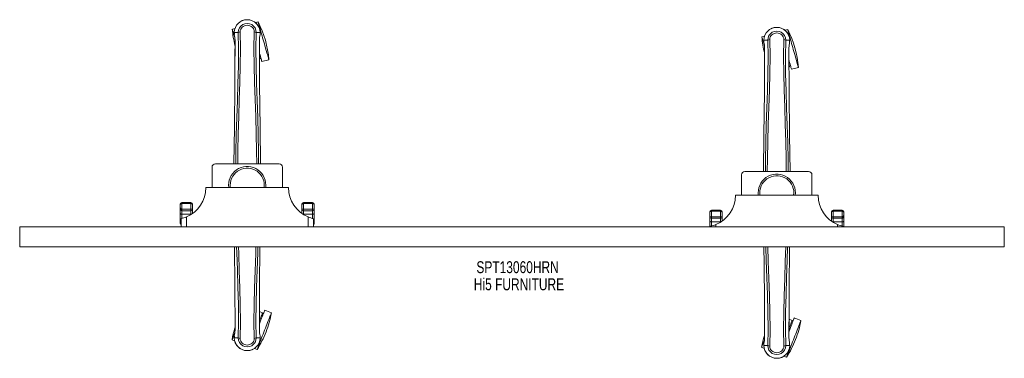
# Model space of a CAD drawing. Header units: inches. Extents: x 11.8 to 71.3, y 28 to 48.5.
import ezdxf

# ---------------------------------------------------------------- set-up
doc = ezdxf.new("R2010")
doc.units = ezdxf.units.IN
doc.header["$MEASUREMENT"] = 0
doc.linetypes.add('SLD-Solid', pattern=[0])
doc.layers.add('HI5-SYMBOLTEXT', color=5, linetype='SLD-Solid')
doc.styles.add('SLDTEXTSTYLE0', font='TXT', dxfattribs={"width": 0.75})

# ---------------------------------------------------------------- blocks, each defined once
blk = doc.blocks.new('SW_NOTE_0')
at = {"layer": 'HI5-SYMBOLTEXT', "color": 0, "char_height": 0.72, "attachment_point": 1, "style": 'SLDTEXTSTYLE0'}
for s, insert in [('SPT13060HRN', (0, 0.928)), ('Hi5 FURNITURE', (-0.156, -0.107))]:
    blk.add_mtext(s, dxfattribs=dict(at, insert=insert))

msp = doc.modelspace()

# ---------------------------------------------------------------- linework, layer by layer
at = {"color": 7, "linetype": 'SLD-Solid', "lineweight": 15}
for p, q in [((26.201, 48.319), (26.04, 48.273)), ((24.803, 47.924), (24.642, 47.878)), ((24.762, 47.682), (24.762, 47.566)), ((24.766, 47.682), (24.762, 47.682)), ((24.763, 47.682), (24.763, 47.566)), ((24.819, 47.682), (24.766, 47.682)), ((24.842, 47.681), (24.819, 47.682)), ((25.001, 47.682), (24.842, 47.681)), ((25.118, 47.717), (25.118, 47.719)), ((25.965, 47.719), (25.965, 47.717)), ((26.241, 47.681), (26.083, 47.682)), ((26.264, 47.682), (26.241, 47.681)), ((26.317, 47.682), (26.264, 47.682)), ((26.321, 47.682), (26.317, 47.682)), ((26.32, 47.566), (26.32, 47.681)), ((26.321, 47.682), (26.321, 47.566)), ((58.201, 47.856), (58.04, 47.81)), ((24.762, 47.566), (24.762, 47.562)), ((24.805, 47.181), (24.802, 46.257)), ((24.806, 46.257), (24.806, 47.181)), ((26.278, 47.127), (26.278, 47.181)), ((26.279, 47.181), (26.279, 47.128)), ((26.321, 47.562), (26.321, 47.566)), ((56.803, 47.461), (56.642, 47.415)), ((56.762, 47.22), (56.762, 47.103)), ((56.766, 47.22), (56.762, 47.22)), ((56.762, 47.103), (56.762, 47.099)), ((56.763, 47.219), (56.763, 47.103)), ((56.819, 47.219), (56.766, 47.22)), ((56.842, 47.219), (56.819, 47.219)), ((57.001, 47.219), (56.842, 47.219)), ((57.118, 47.254), (57.118, 47.256)), ((57.965, 47.256), (57.965, 47.254)), ((58.241, 47.219), (58.083, 47.219)), ((58.264, 47.219), (58.241, 47.219)), ((58.317, 47.22), (58.264, 47.219)), ((58.321, 47.22), (58.317, 47.22)), ((58.32, 47.103), (58.32, 47.218)), ((58.321, 47.22), (58.321, 47.103)), ((58.321, 47.099), (58.321, 47.103)), ((56.805, 46.719), (56.802, 45.794)), ((56.806, 45.794), (56.806, 46.718)), ((58.278, 46.664), (58.278, 46.718)), ((58.279, 46.719), (58.279, 46.665)), ((26.283, 46.069), (26.32, 46.079)), ((26.431, 45.916), (26.848, 46.034)), ((58.283, 45.606), (58.32, 45.616)), ((58.431, 45.453), (58.848, 45.571)), ((23.417, 39.536), (23.417, 38.299)), ((23.617, 39.736), (27.467, 39.736)), ((27.667, 39.536), (27.667, 38.299)), ((55.617, 39.273), (59.467, 39.273)), ((55.417, 39.073), (55.417, 37.836)), ((59.667, 39.073), (59.667, 37.836)), ((23.042, 38.299), (28.042, 38.299)), ((55.042, 37.836), (60.042, 37.836)), ((21.492, 37.087), (21.492, 37.274)), ((21.492, 37.003), (21.492, 37.087)), ((21.492, 36.734), (21.492, 37.003)), ((22.142, 37.401), (21.592, 37.401)), ((21.592, 37.401), (21.592, 37.334)), ((21.592, 37.334), (21.592, 36.99)), ((22.142, 37.334), (21.592, 37.334)), ((21.592, 36.99), (22.142, 36.99)), ((21.592, 36.99), (21.592, 36.907)), ((21.592, 36.907), (22.142, 36.907)), ((21.592, 36.907), (21.592, 36.697)), ((22.142, 37.334), (22.142, 37.401)), ((22.142, 36.99), (22.142, 37.334)), ((22.142, 36.907), (22.142, 36.99)), ((22.142, 36.697), (22.142, 36.907)), ((22.242, 37.274), (22.242, 37.087)), ((22.242, 37.087), (22.242, 37.003)), ((22.242, 37.003), (22.242, 36.738)), ((28.842, 37.087), (28.842, 37.274)), ((28.842, 37.003), (28.842, 37.087)), ((28.842, 36.738), (28.842, 37.003)), ((29.492, 37.401), (28.942, 37.401)), ((28.942, 37.401), (28.942, 37.334)), ((28.942, 37.334), (28.942, 36.99)), ((29.492, 37.334), (28.942, 37.334)), ((29.492, 36.99), (28.942, 36.99)), ((28.942, 36.99), (28.942, 36.907)), ((29.492, 36.907), (28.942, 36.907)), ((28.942, 36.907), (28.942, 36.697)), ((29.492, 37.334), (29.492, 37.401)), ((29.492, 36.99), (29.492, 37.334)), ((29.492, 36.907), (29.492, 36.99)), ((29.492, 36.697), (29.492, 36.907)), ((29.592, 37.274), (29.592, 37.087)), ((29.592, 37.087), (29.592, 37.003)), ((29.592, 37.003), (29.592, 36.734)), ((54.142, 36.938), (53.592, 36.938)), ((53.592, 36.938), (53.592, 36.872)), ((54.142, 36.872), (54.142, 36.938)), ((61.492, 36.938), (60.942, 36.938)), ((60.942, 36.938), (60.942, 36.872)), ((61.492, 36.872), (61.492, 36.938)), ((21.492, 36.307), (21.492, 36.734)), ((21.492, 36.149), (21.492, 36.307)), ((21.542, 35.924), (21.542, 36.424)), ((22.142, 36.697), (21.592, 36.697)), ((21.592, 36.697), (21.592, 36.436)), ((21.866, 36.527), (21.866, 35.924)), ((22.142, 36.671), (22.142, 36.697)), ((29.492, 36.697), (28.942, 36.697)), ((28.942, 36.697), (28.942, 36.671)), ((29.218, 35.924), (29.218, 36.527)), ((29.492, 36.436), (29.492, 36.697)), ((29.542, 36.424), (29.542, 35.924)), ((29.592, 36.734), (29.592, 36.307)), ((29.592, 36.307), (29.592, 36.149)), ((53.492, 36.624), (53.492, 36.812)), ((53.492, 36.54), (53.492, 36.624)), ((53.492, 36.271), (53.492, 36.54)), ((53.592, 36.872), (53.592, 36.527)), ((54.142, 36.872), (53.592, 36.872)), ((53.592, 36.527), (54.142, 36.527)), ((53.592, 36.527), (53.592, 36.444)), ((53.592, 36.444), (54.142, 36.444)), ((53.592, 36.444), (53.592, 36.234)), ((54.142, 36.527), (54.142, 36.872)), ((54.142, 36.444), (54.142, 36.527)), ((54.142, 36.234), (54.142, 36.444)), ((54.242, 36.812), (54.242, 36.624)), ((54.242, 36.624), (54.242, 36.54)), ((54.242, 36.54), (54.242, 36.275)), ((60.842, 36.624), (60.842, 36.812)), ((60.842, 36.54), (60.842, 36.624)), ((60.842, 36.275), (60.842, 36.54)), ((60.942, 36.872), (60.942, 36.527)), ((61.492, 36.872), (60.942, 36.872)), ((61.492, 36.527), (60.942, 36.527)), ((60.942, 36.527), (60.942, 36.444)), ((61.492, 36.444), (60.942, 36.444)), ((60.942, 36.444), (60.942, 36.234)), ((61.492, 36.527), (61.492, 36.872)), ((61.492, 36.444), (61.492, 36.527)), ((61.492, 36.234), (61.492, 36.444)), ((61.592, 36.812), (61.592, 36.624)), ((61.592, 36.624), (61.592, 36.54)), ((61.592, 36.54), (61.592, 36.271)), ((11.792, 35.924), (11.792, 34.72)), ((71.292, 35.924), (11.792, 35.924)), ((53.492, 35.924), (53.492, 36.271)), ((53.542, 35.924), (53.542, 35.961)), ((54.142, 36.234), (53.592, 36.234)), ((53.592, 36.234), (53.592, 35.973)), ((53.866, 36.064), (53.866, 35.924)), ((54.142, 36.208), (54.142, 36.234)), ((61.492, 36.234), (60.942, 36.234)), ((60.942, 36.234), (60.942, 36.208)), ((61.218, 35.924), (61.218, 36.064)), ((61.492, 35.973), (61.492, 36.234)), ((61.542, 35.961), (61.542, 35.924)), ((61.592, 36.271), (61.592, 35.924)), ((71.292, 35.924), (71.292, 34.72)), ((71.292, 34.72), (11.792, 34.72)), ((26.278, 30.641), (26.278, 29.717)), ((26.279, 29.716), (26.282, 30.64)), ((26.472, 30.734), (26.283, 30.808)), ((27.002, 30.728), (26.599, 30.886)), ((58.472, 30.271), (58.283, 30.346)), ((59.002, 30.265), (58.599, 30.423)), ((24.805, 29.716), (24.804, 29.769)), ((24.806, 29.77), (24.806, 29.717)), ((58.278, 30.178), (58.278, 29.254)), ((58.279, 29.253), (58.282, 30.177)), ((24.762, 29.335), (24.762, 29.331)), ((24.762, 29.215), (24.762, 29.331)), ((24.762, 29.215), (24.766, 29.215)), ((24.763, 29.331), (24.763, 29.216)), ((24.766, 29.215), (24.819, 29.215)), ((24.819, 29.215), (24.842, 29.216)), ((24.842, 29.216), (25.001, 29.216)), ((25.118, 29.178), (25.118, 29.18)), ((25.965, 29.18), (25.965, 29.178)), ((26.083, 29.216), (26.241, 29.216)), ((26.241, 29.216), (26.264, 29.215)), ((26.264, 29.215), (26.317, 29.215)), ((26.317, 29.215), (26.321, 29.215)), ((26.32, 29.215), (26.32, 29.331)), ((26.321, 29.331), (26.321, 29.335)), ((26.321, 29.215), (26.321, 29.331)), ((56.805, 29.253), (56.804, 29.307)), ((56.806, 29.307), (56.806, 29.254)), ((24.626, 29.108), (24.782, 29.047)), ((25.978, 28.578), (26.135, 28.517)), ((56.626, 28.646), (56.782, 28.584)), ((56.762, 28.873), (56.762, 28.868)), ((56.762, 28.752), (56.762, 28.868)), ((56.762, 28.752), (56.766, 28.752)), ((56.763, 28.868), (56.763, 28.754)), ((56.766, 28.752), (56.819, 28.753)), ((56.819, 28.753), (56.842, 28.753)), ((56.842, 28.753), (57.001, 28.753)), ((57.118, 28.715), (57.118, 28.717)), ((57.965, 28.717), (57.965, 28.715)), ((58.083, 28.753), (58.241, 28.753)), ((58.241, 28.753), (58.264, 28.753)), ((58.264, 28.753), (58.317, 28.752)), ((58.317, 28.752), (58.321, 28.752)), ((58.32, 28.753), (58.32, 28.868)), ((58.321, 28.868), (58.321, 28.873)), ((58.321, 28.752), (58.321, 28.868)), ((57.978, 28.115), (58.135, 28.054))]:
    msp.add_line(p, q, dxfattribs=at)
at = {"color": 7, "linetype": 'SLD-Solid', "lineweight": 15, "flags": 128}
for points in [[(26.201, 48.319), (26.203, 48.312), (26.209, 48.292), (26.218, 48.259), (26.231, 48.213), (26.248, 48.155), (26.267, 48.086), (26.29, 48.006), (26.315, 47.916), (26.343, 47.817), (26.373, 47.711), (26.405, 47.599), (26.438, 47.482), (26.472, 47.361), (26.507, 47.238), (26.542, 47.114), (26.577, 46.991), (26.611, 46.87), (26.644, 46.753), (26.676, 46.641), (26.706, 46.535), (26.734, 46.436), (26.759, 46.347), (26.782, 46.267), (26.801, 46.197), (26.818, 46.139), (26.831, 46.093), (26.84, 46.06), (26.846, 46.04), (26.848, 46.034)], [(24.642, 47.878), (24.643, 47.871), (24.649, 47.851), (24.658, 47.818), (24.671, 47.772), (24.688, 47.714), (24.707, 47.645), (24.73, 47.565), (24.755, 47.475), (24.783, 47.376), (24.798, 47.324)], [(24.856, 39.736), (24.862, 40.448), (24.881, 41.493), (24.91, 42.535), (24.945, 43.573), (24.98, 44.607), (25.005, 45.637), (25.013, 46.662), (25.001, 47.682)], [(24.965, 39.736), (24.972, 40.501), (24.993, 41.544), (25.025, 42.583), (25.063, 43.619), (25.099, 44.65), (25.125, 45.677), (25.133, 46.699), (25.119, 47.716)], [(25.118, 47.719), (25.124, 47.796), (25.147, 47.87), (25.187, 47.939), (25.24, 47.999), (25.305, 48.048), (25.379, 48.084), (25.459, 48.105), (25.542, 48.113), (25.625, 48.105), (25.705, 48.084), (25.778, 48.048), (25.844, 47.999), (25.897, 47.939), (25.936, 47.87), (25.959, 47.796), (25.965, 47.719)], [(26.118, 39.736), (26.112, 40.501), (26.091, 41.544), (26.059, 42.584), (26.021, 43.62), (25.985, 44.651), (25.959, 45.678), (25.951, 46.699), (25.965, 47.716)], [(26.227, 39.736), (26.222, 40.448), (26.203, 41.493), (26.173, 42.535), (26.138, 43.573), (26.104, 44.607), (26.079, 45.637), (26.07, 46.662), (26.083, 47.682)], [(26.32, 47.682), (26.321, 47.682), (26.322, 47.682), (26.321, 47.682)], [(57.118, 47.256), (57.124, 47.333), (57.147, 47.407), (57.187, 47.476), (57.24, 47.536), (57.305, 47.585), (57.379, 47.621), (57.459, 47.643), (57.542, 47.65), (57.625, 47.643), (57.705, 47.621), (57.778, 47.585), (57.844, 47.536), (57.897, 47.476), (57.936, 47.407), (57.959, 47.333), (57.965, 47.256)], [(58.201, 47.856), (58.203, 47.849), (58.209, 47.829), (58.218, 47.796), (58.231, 47.751), (58.248, 47.693), (58.267, 47.623), (58.29, 47.543), (58.315, 47.453), (58.343, 47.355), (58.373, 47.249), (58.405, 47.136), (58.438, 47.019), (58.472, 46.898), (58.507, 46.775), (58.542, 46.652), (58.577, 46.529), (58.611, 46.408), (58.644, 46.29), (58.676, 46.178), (58.706, 46.072), (58.734, 45.974), (58.759, 45.884), (58.782, 45.804), (58.801, 45.734), (58.818, 45.676), (58.831, 45.631), (58.84, 45.597), (58.846, 45.577), (58.848, 45.571)], [(24.762, 47.566), (24.775, 47.469), (24.791, 47.392)], [(24.762, 47.562), (24.774, 47.472), (24.793, 47.381)], [(24.791, 47.392), (24.791, 47.387), (24.793, 47.381)], [(24.805, 47.181), (24.804, 47.181), (24.805, 47.181), (24.806, 47.181)], [(26.277, 47.18), (26.279, 47.181), (26.279, 47.181), (26.279, 47.181)], [(26.279, 47.128), (26.287, 44.558), (26.315, 41.933), (26.343, 39.736)], [(26.291, 47.381), (26.308, 47.461), (26.321, 47.562)], [(26.291, 47.381), (26.293, 47.387), (26.293, 47.392)], [(26.321, 47.566), (26.309, 47.469), (26.293, 47.392)], [(56.642, 47.415), (56.643, 47.408), (56.649, 47.388), (56.658, 47.355), (56.671, 47.309), (56.688, 47.251), (56.707, 47.182), (56.73, 47.102), (56.755, 47.012), (56.783, 46.914), (56.798, 46.861)], [(56.762, 47.103), (56.775, 47.006), (56.791, 46.93)], [(56.762, 47.099), (56.774, 47.009), (56.793, 46.919)], [(56.856, 39.273), (56.862, 39.985), (56.881, 41.03), (56.91, 42.072), (56.945, 43.11), (56.98, 44.144), (57.005, 45.174), (57.013, 46.199), (57.001, 47.219)], [(56.965, 39.273), (56.972, 40.038), (56.993, 41.081), (57.025, 42.121), (57.063, 43.156), (57.099, 44.188), (57.125, 45.214), (57.133, 46.236), (57.119, 47.254)], [(58.118, 39.273), (58.112, 40.039), (58.091, 41.082), (58.059, 42.121), (58.021, 43.157), (57.985, 44.188), (57.959, 45.215), (57.951, 46.237), (57.965, 47.254)], [(58.227, 39.273), (58.222, 39.985), (58.203, 41.03), (58.173, 42.072), (58.138, 43.11), (58.104, 44.144), (58.079, 45.174), (58.07, 46.199), (58.083, 47.219)], [(58.291, 46.919), (58.308, 46.998), (58.321, 47.099)], [(58.321, 47.103), (58.309, 47.006), (58.293, 46.93)], [(58.32, 47.219), (58.321, 47.219), (58.322, 47.219), (58.321, 47.22)], [(26.282, 46.443), (26.289, 46.417), (26.317, 46.319), (26.342, 46.229), (26.365, 46.149), (26.385, 46.079), (26.401, 46.021), (26.414, 45.975), (26.423, 45.942), (26.429, 45.922), (26.431, 45.916)], [(56.791, 46.93), (56.791, 46.924), (56.793, 46.919)], [(56.805, 46.719), (56.804, 46.718), (56.805, 46.718), (56.806, 46.718)], [(58.277, 46.718), (58.279, 46.718), (58.279, 46.718), (58.279, 46.719)], [(58.279, 46.665), (58.287, 44.095), (58.315, 41.47), (58.343, 39.273)], [(58.291, 46.919), (58.293, 46.924), (58.293, 46.93)], [(24.802, 46.257), (24.796, 44.558), (24.769, 41.933), (24.741, 39.736)], [(26.283, 46.208), (26.294, 46.17), (26.306, 46.128), (26.314, 46.098), (26.319, 46.082), (26.32, 46.079)], [(58.282, 45.981), (58.289, 45.954), (58.317, 45.856), (58.342, 45.766), (58.365, 45.686), (58.385, 45.616), (58.401, 45.559), (58.414, 45.513), (58.423, 45.48), (58.429, 45.46), (58.431, 45.453)], [(56.802, 45.794), (56.796, 44.095), (56.769, 41.47), (56.741, 39.273)], [(58.283, 45.745), (58.294, 45.707), (58.306, 45.665), (58.314, 45.635), (58.319, 45.619), (58.32, 45.616)], [(24.417, 38.449), (24.424, 38.323), (24.427, 38.299)], [(24.512, 38.449), (24.519, 38.329), (24.523, 38.299)], [(56.417, 37.986), (56.424, 37.86), (56.427, 37.836)], [(56.512, 37.986), (56.519, 37.866), (56.523, 37.836)], [(21.592, 37.334), (21.586, 37.334), (21.566, 37.332), (21.55, 37.328), (21.522, 37.316), (21.52, 37.315), (21.506, 37.304), (21.495, 37.288), (21.493, 37.281), (21.492, 37.278), (21.492, 37.276), (21.492, 37.275), (21.492, 37.275), (21.492, 37.274), (21.492, 37.274)], [(22.242, 37.274), (22.242, 37.274), (22.242, 37.275), (22.242, 37.275), (22.242, 37.276), (22.242, 37.278), (22.241, 37.281), (22.239, 37.288), (22.228, 37.304), (22.214, 37.315), (22.212, 37.316), (22.184, 37.328), (22.168, 37.332), (22.148, 37.334), (22.142, 37.334)], [(28.942, 37.334), (28.936, 37.334), (28.916, 37.332), (28.9, 37.328), (28.872, 37.316), (28.87, 37.315), (28.856, 37.304), (28.845, 37.288), (28.843, 37.281), (28.842, 37.278), (28.842, 37.276), (28.842, 37.275), (28.842, 37.275), (28.842, 37.274), (28.842, 37.274)], [(29.592, 37.274), (29.592, 37.274), (29.592, 37.275), (29.592, 37.275), (29.592, 37.276), (29.592, 37.278), (29.591, 37.281), (29.589, 37.288), (29.578, 37.304), (29.564, 37.315), (29.562, 37.316), (29.534, 37.328), (29.518, 37.332), (29.498, 37.334), (29.492, 37.334)], [(21.492, 36.734), (21.494, 36.727), (21.499, 36.72), (21.509, 36.713), (21.521, 36.708), (21.536, 36.703), (21.554, 36.7), (21.572, 36.698), (21.592, 36.697)], [(21.492, 36.307), (21.494, 36.299), (21.499, 36.293), (21.509, 36.286), (21.521, 36.281), (21.536, 36.276), (21.542, 36.275)], [(29.492, 36.697), (29.511, 36.698), (29.53, 36.7), (29.547, 36.703), (29.563, 36.708), (29.575, 36.713), (29.584, 36.72), (29.59, 36.727), (29.592, 36.734)], [(29.542, 36.275), (29.547, 36.276), (29.563, 36.281), (29.575, 36.286), (29.584, 36.293), (29.59, 36.299), (29.592, 36.307)], [(53.592, 36.872), (53.586, 36.872), (53.566, 36.869), (53.55, 36.866), (53.522, 36.853), (53.52, 36.852), (53.506, 36.841), (53.495, 36.825), (53.493, 36.818), (53.492, 36.815), (53.492, 36.813), (53.492, 36.812), (53.492, 36.812), (53.492, 36.812), (53.492, 36.812)], [(54.242, 36.812), (54.242, 36.812), (54.242, 36.812), (54.242, 36.812), (54.242, 36.813), (54.242, 36.815), (54.241, 36.818), (54.239, 36.825), (54.228, 36.841), (54.214, 36.852), (54.212, 36.853), (54.184, 36.866), (54.168, 36.869), (54.148, 36.872), (54.142, 36.872)], [(60.942, 36.872), (60.936, 36.872), (60.916, 36.869), (60.9, 36.866), (60.872, 36.853), (60.87, 36.852), (60.856, 36.841), (60.845, 36.825), (60.843, 36.818), (60.842, 36.815), (60.842, 36.813), (60.842, 36.812), (60.842, 36.812), (60.842, 36.812), (60.842, 36.812)], [(61.592, 36.812), (61.592, 36.812), (61.592, 36.812), (61.592, 36.812), (61.592, 36.813), (61.592, 36.815), (61.591, 36.818), (61.589, 36.825), (61.578, 36.841), (61.564, 36.852), (61.562, 36.853), (61.534, 36.866), (61.518, 36.869), (61.498, 36.872), (61.492, 36.872)], [(53.492, 36.271), (53.494, 36.264), (53.499, 36.257), (53.509, 36.251), (53.521, 36.245), (53.536, 36.241), (53.554, 36.237), (53.572, 36.235), (53.592, 36.234)], [(61.492, 36.234), (61.511, 36.235), (61.53, 36.237), (61.547, 36.241), (61.563, 36.245), (61.575, 36.251), (61.584, 36.257), (61.59, 36.264), (61.592, 36.271)], [(24.804, 29.769), (24.796, 32.339), (24.771, 34.72)], [(24.9, 34.72), (24.91, 34.362), (24.945, 33.324), (24.98, 32.29), (25.005, 31.26), (25.013, 30.236), (25.001, 29.216)], [(25.013, 34.72), (25.025, 34.313), (25.063, 33.277), (25.099, 32.246), (25.125, 31.22), (25.133, 30.198), (25.118, 29.181)], [(26.071, 34.72), (26.059, 34.314), (26.021, 33.278), (25.985, 32.247), (25.959, 31.22), (25.951, 30.198), (25.965, 29.181)], [(26.184, 34.72), (26.173, 34.362), (26.138, 33.324), (26.104, 32.29), (26.079, 31.261), (26.07, 30.236), (26.083, 29.216)], [(26.282, 30.64), (26.287, 32.339), (26.312, 34.72)], [(56.887, 34.72), (56.91, 33.9), (56.945, 32.861), (56.98, 31.827), (57.005, 30.798), (57.013, 29.773), (57.001, 28.753)], [(56.998, 34.72), (57.025, 33.85), (57.063, 32.815), (57.099, 31.783), (57.125, 30.757), (57.133, 29.735), (57.118, 28.718)], [(58.085, 34.72), (58.059, 33.851), (58.021, 32.815), (57.985, 31.784), (57.959, 30.757), (57.951, 29.735), (57.965, 28.718)], [(58.197, 34.72), (58.173, 33.899), (58.138, 32.861), (58.104, 31.827), (58.079, 30.798), (58.07, 29.773), (58.083, 28.753)], [(26.135, 28.517), (26.138, 28.523), (26.145, 28.543), (26.158, 28.575), (26.175, 28.619), (26.197, 28.675), (26.223, 28.742), (26.254, 28.82), (26.288, 28.907), (26.325, 29.002), (26.365, 29.104), (26.408, 29.213), (26.452, 29.327), (26.498, 29.443), (26.545, 29.562), (26.592, 29.682), (26.639, 29.801), (26.684, 29.918), (26.729, 30.032), (26.771, 30.14), (26.812, 30.243), (26.849, 30.338), (26.883, 30.425), (26.913, 30.502), (26.94, 30.57), (26.962, 30.626), (26.979, 30.67), (26.992, 30.702), (26.999, 30.721), (27.002, 30.728)], [(26.278, 30.069), (26.281, 30.076), (26.326, 30.19), (26.368, 30.298), (26.408, 30.401), (26.446, 30.496), (26.48, 30.583), (26.51, 30.661), (26.537, 30.728), (26.559, 30.784), (26.576, 30.828), (26.588, 30.86), (26.596, 30.88), (26.599, 30.886)], [(26.472, 30.734), (26.471, 30.731), (26.465, 30.716), (26.454, 30.687), (26.437, 30.646), (26.417, 30.593), (26.391, 30.528), (26.362, 30.454), (26.329, 30.37), (26.293, 30.278), (26.278, 30.239)], [(58.278, 29.606), (58.281, 29.613), (58.326, 29.727), (58.368, 29.835), (58.408, 29.938), (58.446, 30.033), (58.48, 30.12), (58.51, 30.198), (58.537, 30.265), (58.559, 30.321), (58.576, 30.365), (58.588, 30.397), (58.596, 30.417), (58.599, 30.423)], [(58.135, 28.054), (58.138, 28.06), (58.145, 28.08), (58.158, 28.112), (58.175, 28.156), (58.197, 28.212), (58.223, 28.279), (58.254, 28.357), (58.288, 28.444), (58.325, 28.539), (58.365, 28.642), (58.408, 28.75), (58.452, 28.864), (58.498, 28.981), (58.545, 29.1), (58.592, 29.219), (58.639, 29.338), (58.684, 29.455), (58.729, 29.569), (58.771, 29.677), (58.812, 29.78), (58.849, 29.875), (58.883, 29.962), (58.913, 30.04), (58.94, 30.107), (58.962, 30.163), (58.979, 30.207), (58.992, 30.239), (58.999, 30.259), (59.002, 30.265)], [(58.472, 30.271), (58.471, 30.268), (58.465, 30.253), (58.454, 30.224), (58.437, 30.183), (58.417, 30.13), (58.391, 30.066), (58.362, 29.991), (58.329, 29.907), (58.293, 29.815), (58.278, 29.776)], [(24.626, 29.108), (24.628, 29.115), (24.636, 29.134), (24.648, 29.166), (24.666, 29.211), (24.688, 29.267), (24.714, 29.334), (24.745, 29.411), (24.779, 29.498), (24.795, 29.54)], [(24.793, 29.516), (24.776, 29.436), (24.762, 29.335)], [(24.762, 29.331), (24.775, 29.428), (24.791, 29.505)], [(24.764, 29.215), (24.763, 29.215), (24.762, 29.215), (24.762, 29.215)], [(24.793, 29.516), (24.791, 29.51), (24.791, 29.505)], [(24.806, 29.717), (24.805, 29.716), (24.804, 29.716), (24.805, 29.716)], [(25.965, 29.178), (25.959, 29.101), (25.936, 29.027), (25.897, 28.958), (25.844, 28.898), (25.778, 28.849), (25.705, 28.814), (25.625, 28.792), (25.542, 28.784), (25.459, 28.792), (25.379, 28.814), (25.305, 28.849), (25.24, 28.898), (25.187, 28.958), (25.147, 29.027), (25.124, 29.101), (25.118, 29.178)], [(26.279, 29.716), (26.279, 29.716), (26.279, 29.716), (26.278, 29.717)], [(26.293, 29.505), (26.293, 29.51), (26.291, 29.516)], [(26.321, 29.335), (26.31, 29.425), (26.291, 29.516)], [(26.321, 29.331), (26.309, 29.428), (26.293, 29.505)], [(56.806, 29.254), (56.805, 29.254), (56.804, 29.253), (56.805, 29.253)], [(58.279, 29.253), (58.279, 29.253), (58.279, 29.254), (58.278, 29.254)], [(56.626, 28.646), (56.628, 28.652), (56.636, 28.671), (56.648, 28.703), (56.666, 28.748), (56.688, 28.804), (56.714, 28.871), (56.745, 28.949), (56.779, 29.035), (56.795, 29.077)], [(56.793, 29.053), (56.776, 28.973), (56.762, 28.873)], [(56.762, 28.868), (56.775, 28.966), (56.791, 29.042)], [(56.764, 28.753), (56.763, 28.753), (56.762, 28.752), (56.762, 28.752)], [(56.793, 29.053), (56.791, 29.048), (56.791, 29.042)], [(57.965, 28.715), (57.959, 28.639), (57.936, 28.564), (57.897, 28.495), (57.844, 28.435), (57.778, 28.387), (57.705, 28.351), (57.625, 28.329), (57.542, 28.321), (57.459, 28.329), (57.379, 28.351), (57.305, 28.387), (57.24, 28.435), (57.187, 28.495), (57.147, 28.564), (57.124, 28.639), (57.118, 28.715)], [(58.293, 29.042), (58.293, 29.048), (58.291, 29.053)], [(58.321, 28.873), (58.31, 28.963), (58.291, 29.053)], [(58.321, 28.868), (58.309, 28.966), (58.293, 29.042)]]:
    msp.add_lwpolyline(points, dxfattribs=at)
at = {"color": 7, "linetype": 'SLD-Solid', "lineweight": 15}
for centre, radius, start, end in [((25.542, 47.673), 0.78, 0, 179.30384), ((25.542, 47.673), 0.78, 0.7166, 179.2834), ((25.542, 47.688), 0.541, 359.35031, 180.64969), ((20.837, 45.568), 6.029, 4.42958, 27.14969), ((30.652, 48.343), 6.029, 184.42958, 194.00364), ((25.12, 47.495), 0.221, 90.30884, 122.51899), ((25.96, 47.484), 0.233, 58.04052, 88.59164), ((57.542, 47.21), 0.78, 0, 179.30384), ((57.542, 47.21), 0.78, 0.7166, 179.2834), ((57.542, 47.225), 0.541, 359.35017, 180.64983), ((52.837, 45.105), 6.029, 4.42958, 27.14969), ((24.792, 47.566), 0.03, 180.00277, 185.05103), ((23.618, 47.211), 1.187, 358.57298, 8.78756), ((27.466, 47.211), 1.187, 171.21259, 181.42687), ((62.652, 47.881), 6.029, 184.42958, 194.00364), ((56.792, 47.103), 0.03, 180.00277, 185.05103), ((57.12, 47.032), 0.221, 90.3106, 122.51859), ((57.96, 47.021), 0.233, 58.03673, 88.59503), ((55.618, 46.748), 1.187, 358.5718, 8.78993), ((59.466, 46.748), 1.187, 171.21226, 181.42689), ((23.617, 39.536), 0.2, 90, 180), ((25.542, 38.449), 1.125, 352.33774, 180), ((25.542, 38.449), 1.03, 351.62618, 180), ((27.467, 39.536), 0.2, 0, 90), ((55.617, 39.073), 0.2, 90, 180), ((59.467, 39.073), 0.2, 0, 90), ((57.542, 37.986), 1.125, 352.33774, 180), ((57.542, 37.986), 1.03, 351.62618, 180), ((21.119, 38.299), 1.923, 292.85334, 359.97769), ((29.964, 38.299), 1.923, 180.01322, 247.15575), ((53.119, 37.837), 1.923, 292.85341, 359.97759), ((61.964, 37.836), 1.923, 180.01335, 247.15564), ((21.611, 37.281), 0.119, 99.22013, 183.33192), ((21.59, 37.088), 0.0982, 180.689, 271.06295), ((21.59, 37.005), 0.0983, 181.00361, 270.96994), ((22.123, 37.281), 0.119, 356.66761, 80.78034), ((22.144, 37.088), 0.0982, 268.93603, 359.31202), ((22.144, 37.005), 0.0983, 269.03006, 358.99639), ((28.961, 37.281), 0.119, 99.2176, 183.33445), ((28.94, 37.088), 0.0981, 180.66731, 271.08464), ((28.94, 37.005), 0.0983, 181.00225, 270.9713), ((29.473, 37.281), 0.119, 356.66555, 80.7824), ((29.494, 37.088), 0.0981, 268.91536, 359.33269), ((29.494, 37.005), 0.0983, 269.0287, 358.99775), ((53.611, 36.819), 0.119, 99.22141, 183.3304), ((54.123, 36.819), 0.119, 356.66911, 80.77905), ((60.961, 36.819), 0.119, 99.21927, 183.33271), ((61.473, 36.818), 0.119, 356.67608, 80.77226), ((21.12, 38.299), 1.922, 282.68043, 292.83089), ((22.143, 36.944), 0.247, 269.77342, 280.767), ((28.941, 36.945), 0.247, 259.23407, 270.22604), ((29.965, 38.301), 1.925, 247.17671, 257.31173), ((53.59, 36.625), 0.0982, 180.68712, 271.065), ((53.59, 36.542), 0.0984, 181.0038, 270.96992), ((54.144, 36.625), 0.0982, 268.93536, 359.31254), ((54.144, 36.542), 0.0984, 269.03009, 358.99621), ((60.94, 36.625), 0.0982, 180.68835, 271.0636), ((60.94, 36.542), 0.0983, 181.00352, 270.97003), ((61.494, 36.625), 0.0982, 268.9362, 359.31151), ((61.494, 36.542), 0.0984, 269.03032, 358.9958), ((21.592, 36.149), 0.1, 180, 240), ((29.492, 36.149), 0.1, 300, 0), ((53.12, 37.836), 1.922, 282.68044, 292.83096), ((54.143, 36.482), 0.247, 269.77426, 280.7663), ((60.941, 36.482), 0.247, 259.23354, 270.22581), ((61.965, 37.839), 1.925, 247.17668, 257.31189), ((-352.276, 29.114), 409.08, 0.02704, 0.78523), ((428.728, 29.545), 370.446, 179.19956, 179.90215), ((21.065, 31.779), 6.029, 338.59527, 349.95533), ((30.562, 28.057), 6.029, 162.94998, 169.95533), ((53.065, 31.317), 6.029, 338.59527, 349.95533), ((25.542, 29.225), 0.78, 180, 359.30384), ((25.542, 29.225), 0.78, 180.7166, 359.2834), ((23.618, 29.686), 1.187, 351.21253, 1.42693), ((25.542, 29.209), 0.541, 179.35007, 0.64993), ((25.124, 29.413), 0.233, 238.03855, 268.59298), ((25.964, 29.402), 0.221, 270.31036, 302.51799), ((21.065, 31.779), 6.029, 327.23522, 338.59527), ((27.465, 29.686), 1.187, 178.57063, 188.7912), ((26.292, 29.331), 0.03, 0.00277, 5.05103), ((62.562, 27.594), 6.029, 162.94998, 169.95533), ((55.618, 29.223), 1.187, 351.21231, 1.42691), ((59.466, 29.223), 1.187, 178.57199, 188.78981), ((57.542, 28.762), 0.78, 180, 359.30384), ((57.542, 28.762), 0.78, 180.7166, 359.2834), ((57.124, 28.95), 0.233, 238.03841, 268.59279), ((57.542, 28.747), 0.541, 179.35018, 0.64982), ((57.964, 28.939), 0.221, 270.30941, 302.51917), ((53.065, 31.317), 6.029, 327.23522, 338.59527), ((58.292, 28.868), 0.03, 0.00277, 5.05103)]:
    msp.add_arc(centre, radius, start, end, dxfattribs=at)

# ---------------------------------------------------------------- block references
at = {"layer": 'HI5-SYMBOLTEXT', "color": 5}
msp.add_blockref('SW_NOTE_0', (39.391, 32.923), dxfattribs=at)

doc.saveas('drawing.dxf')
